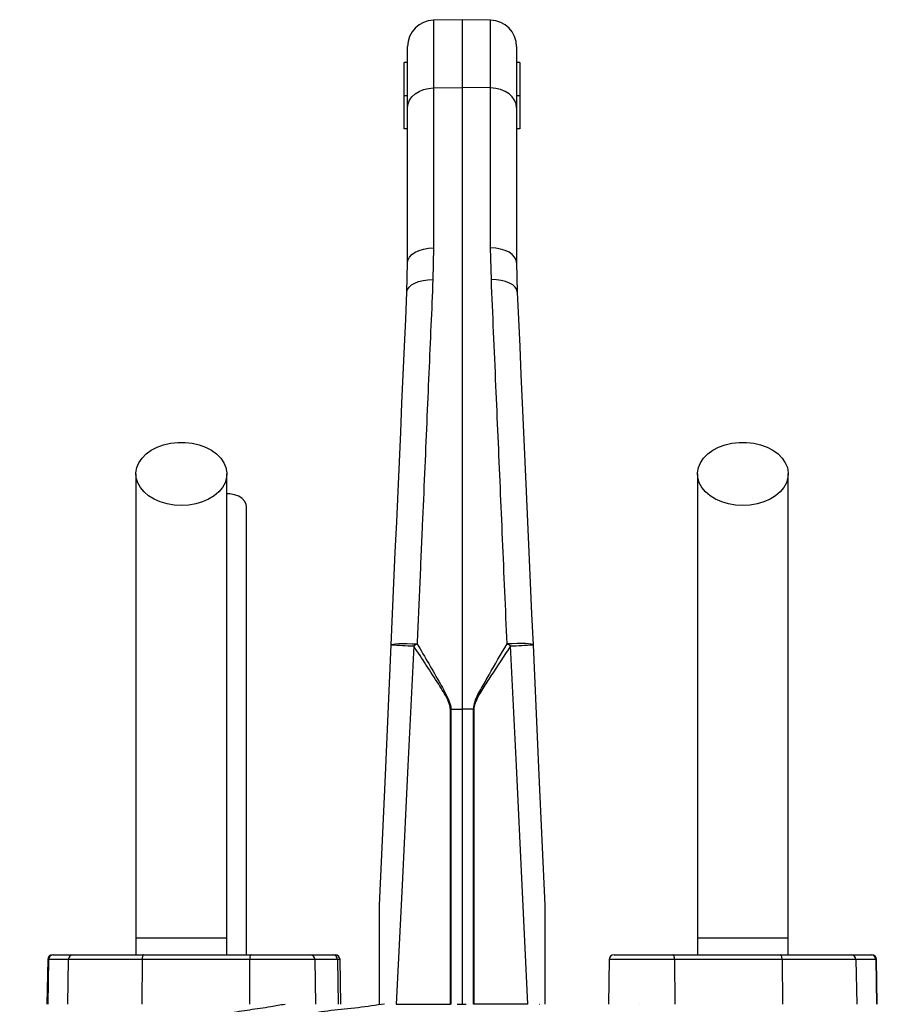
# Model space of a CAD drawing. Extents: x 4459 to 5259, y 2979 to 4958.
# Tile 7 of 7: x 4725 to 4984, y 4660 to 4958. Entities that reach past the tile are written whole.
import ezdxf

# ---------------------------------------------------------------- set-up
doc = ezdxf.new("R2010")
doc.units = 0
doc.header["$LTSCALE"] = 10
doc.header["$MEASUREMENT"] = 0
doc.layers.get('0').update_dxf_attribs({"linetype": 'CONTINUOUS'})

msp = doc.modelspace()

# ---------------------------------------------------------------- linework, layer by layer
at = {"color": 7, "linetype": 'Continuous'}
for p, q in [((4858.55, 4957.95), (4849.91, 4957.79)), ((4849.91, 4957.79), (4849.91, 4937.28)), ((4867.19, 4957.79), (4858.55, 4957.95)), ((4858.55, 4957.95), (4858.55, 4937.4)), ((4867.19, 4937.28), (4867.19, 4957.79)), ((4842.05, 4931.26), (4842.05, 4949.8)), ((4875.05, 4949.8), (4875.05, 4931.26)), ((4841.05, 4934.95), (4841.05, 4944.95)), ((4842.05, 4944.95), (4841.05, 4944.95)), ((4876.05, 4944.95), (4875.05, 4944.95)), ((4876.05, 4944.95), (4876.05, 4934.95)), ((4842.05, 4934.95), (4841.05, 4934.95)), ((4841.05, 4924.95), (4841.05, 4934.95)), ((4849.91, 4937.28), (4858.55, 4937.4)), ((4849.91, 4937.28), (4849.91, 4888.89)), ((4858.55, 4937.4), (4858.55, 4749.29)), ((4867.19, 4937.28), (4858.55, 4937.4)), ((4867.19, 4888.89), (4867.19, 4937.28)), ((4876.05, 4934.95), (4875.05, 4934.95)), ((4876.05, 4934.95), (4876.05, 4924.95)), ((4842.05, 4884.42), (4842.05, 4931.26)), ((4875.05, 4931.26), (4875.05, 4884.42)), ((4842.05, 4924.95), (4841.05, 4924.95)), ((4876.05, 4924.95), (4875.05, 4924.95)), ((4849.91, 4888.89), (4849.71, 4879.28)), ((4867.4, 4879.28), (4867.19, 4888.89)), ((4841.85, 4875.48), (4842.05, 4884.42)), ((4875.05, 4884.42), (4875.25, 4875.48)), ((4854.99, 4749.29), (4855.13, 4749.29)), ((4854.99, 4659.95), (4854.99, 4749.29)), ((4855.13, 4749.29), (4858.55, 4749.29)), ((4855.13, 4749.29), (4855.13, 4659.95)), ((4858.55, 4749.29), (4858.55, 4659.95)), ((4861.97, 4749.29), (4858.55, 4749.29)), ((4861.97, 4659.95), (4861.97, 4749.29)), ((4862.12, 4749.29), (4862.12, 4659.95)), ((4759.8, 4679.95), (4759.8, 4674.95)), ((4787.3, 4679.95), (4759.8, 4679.95)), ((4787.3, 4674.95), (4787.3, 4679.95)), ((4929.8, 4679.95), (4929.8, 4674.95)), ((4957.3, 4679.95), (4929.8, 4679.95)), ((4957.3, 4674.95), (4957.3, 4679.95)), ((4733.08, 4673.47), (4732.84, 4659.95)), ((4733.3, 4673.47), (4733.07, 4659.95)), ((4733.3, 4673.47), (4733.08, 4673.47)), ((4739.32, 4673.47), (4733.3, 4673.47)), ((4734.58, 4674.95), (4734.78, 4674.95)), ((4734.78, 4674.95), (4740.79, 4674.95)), ((4739.32, 4673.47), (4739.08, 4659.95)), ((4761.66, 4673.47), (4739.32, 4673.47)), ((4740.79, 4674.95), (4762.18, 4674.95)), ((4761.66, 4673.47), (4761.58, 4659.95)), ((4794.22, 4673.47), (4761.66, 4673.47)), ((4762.18, 4674.95), (4794.73, 4674.95)), ((4794.22, 4673.47), (4794.13, 4659.95)), ((4814.03, 4673.47), (4794.22, 4673.47)), ((4794.73, 4674.95), (4812.53, 4674.95)), ((4812.53, 4674.95), (4819.42, 4674.95)), ((4814.26, 4659.95), (4814.03, 4673.47)), ((4820.84, 4673.47), (4814.03, 4673.47)), ((4819.42, 4674.95), (4820.1, 4674.95)), ((4820.84, 4673.47), (4821.06, 4659.95)), ((4821.6, 4673.47), (4820.84, 4673.47)), ((4821.84, 4659.95), (4821.6, 4673.47)), ((4903.08, 4673.47), (4902.84, 4659.95)), ((4922.89, 4673.47), (4903.08, 4673.47)), ((4904.58, 4674.95), (4922.38, 4674.95)), ((4922.38, 4674.95), (4954.93, 4674.95)), ((4922.89, 4673.47), (4922.97, 4659.95)), ((4955.44, 4673.47), (4922.89, 4673.47)), ((4954.93, 4674.95), (4976.31, 4674.95)), ((4955.44, 4673.47), (4955.52, 4659.95)), ((4977.79, 4673.47), (4955.44, 4673.47)), ((4976.31, 4674.95), (4982.33, 4674.95)), ((4977.79, 4673.47), (4978.02, 4659.95)), ((4983.8, 4673.47), (4977.79, 4673.47)), ((4982.33, 4674.95), (4982.53, 4674.95)), ((4983.8, 4673.47), (4984.04, 4659.95)), ((4984.03, 4673.47), (4983.8, 4673.47)), ((4984.26, 4659.95), (4984.03, 4673.47)), ((4838.62, 4659.95), (4854.99, 4659.95)), ((4855.13, 4659.95), (4854.99, 4659.95)), ((4857.1, 4659.95), (4857.45, 4659.95)), ((4857.28, 4659.95), (4858.21, 4659.95)), ((4858.03, 4659.95), (4858.38, 4659.95)), ((4858.21, 4659.95), (4858.55, 4659.95)), ((4858.56, 4659.95), (4859.5, 4659.95)), ((4859.5, 4659.95), (4859.73, 4659.95)), ((4862.12, 4659.95), (4861.97, 4659.95)), ((4878.48, 4659.95), (4862.12, 4659.95)), ((4882.01, 4659.95), (4882.06, 4659.95)), ((4912.14, 4659.95), (4912.15, 4659.95))]:
    msp.add_line(p, q, dxfattribs=at)
at = {"color": 7, "linetype": 'Continuous', "flags": 128}
for points in [[(4842.05, 4931.26), (4842.2, 4932.43), (4842.65, 4933.54), (4843.37, 4934.58), (4844.35, 4935.48), (4845.54, 4936.23), (4846.9, 4936.79), (4848.37, 4937.15), (4849.91, 4937.28)], [(4875.05, 4931.26), (4874.9, 4932.43), (4874.46, 4933.54), (4873.73, 4934.58), (4872.76, 4935.48), (4871.57, 4936.23), (4870.21, 4936.79), (4868.73, 4937.15), (4867.19, 4937.28)], [(4842.05, 4884.42), (4842.2, 4885.28), (4842.65, 4886.11), (4843.37, 4886.88), (4844.35, 4887.55), (4845.54, 4888.11), (4846.9, 4888.52), (4848.37, 4888.79), (4849.91, 4888.89)], [(4875.05, 4884.42), (4874.9, 4885.28), (4874.46, 4886.11), (4873.73, 4886.88), (4872.76, 4887.55), (4871.57, 4888.11), (4870.21, 4888.52), (4868.73, 4888.79), (4867.19, 4888.89)], [(4841.85, 4875.48), (4842.03, 4876.26), (4842.5, 4877), (4843.23, 4877.67), (4844.21, 4878.25), (4845.39, 4878.72), (4846.73, 4879.05), (4848.19, 4879.24), (4849.71, 4879.28)], [(4875.25, 4875.48), (4875.07, 4876.26), (4874.61, 4877), (4873.87, 4877.67), (4872.9, 4878.25), (4871.72, 4878.72), (4870.37, 4879.05), (4868.92, 4879.24), (4867.4, 4879.28)], [(4837.08, 4768.76), (4837.5, 4778.15), (4837.92, 4787.49), (4838.33, 4796.77), (4838.74, 4805.99), (4839.15, 4815.12), (4839.56, 4824.15), (4839.96, 4833.06), (4840.35, 4841.85), (4840.74, 4850.5), (4841.12, 4859), (4841.49, 4867.33), (4841.85, 4875.48)], [(4875.25, 4875.48), (4875.62, 4867.33), (4875.99, 4859), (4876.37, 4850.5), (4876.76, 4841.85), (4877.15, 4833.06), (4877.55, 4824.15), (4877.95, 4815.12), (4878.36, 4805.99), (4878.77, 4796.77), (4879.19, 4787.49), (4879.61, 4778.15), (4880.03, 4768.76)], [(4773.55, 4810.89), (4771.35, 4811.01), (4769.2, 4811.38), (4767.16, 4811.98), (4765.29, 4812.81), (4763.64, 4813.83), (4762.24, 4815.02), (4761.13, 4816.36), (4760.35, 4817.8), (4759.9, 4819.31), (4759.81, 4820.84), (4760.08, 4822.37), (4760.7, 4823.85), (4761.65, 4825.24), (4762.9, 4826.51), (4764.44, 4827.62), (4766.2, 4828.55), (4768.16, 4829.26), (4770.26, 4829.75), (4772.45, 4830), (4774.66, 4830), (4776.84, 4829.75), (4778.94, 4829.26), (4780.9, 4828.55), (4782.67, 4827.62), (4784.2, 4826.51), (4785.46, 4825.24), (4786.41, 4823.85), (4787.03, 4822.37), (4787.29, 4820.84), (4787.2, 4819.31), (4786.76, 4817.8), (4785.98, 4816.36), (4784.87, 4815.02), (4783.47, 4813.83), (4781.81, 4812.81), (4779.94, 4811.98), (4777.91, 4811.38), (4775.76, 4811.01), (4773.55, 4810.89)], [(4943.55, 4810.89), (4941.35, 4811.01), (4939.2, 4811.38), (4937.16, 4811.98), (4935.29, 4812.81), (4933.64, 4813.83), (4932.24, 4815.02), (4931.13, 4816.36), (4930.35, 4817.8), (4929.9, 4819.31), (4929.81, 4820.84), (4930.08, 4822.37), (4930.7, 4823.85), (4931.65, 4825.24), (4932.9, 4826.51), (4934.44, 4827.62), (4936.2, 4828.55), (4938.16, 4829.26), (4940.26, 4829.75), (4942.45, 4830), (4944.66, 4830), (4946.84, 4829.75), (4948.94, 4829.26), (4950.9, 4828.55), (4952.67, 4827.62), (4954.2, 4826.51), (4955.46, 4825.24), (4956.41, 4823.85), (4957.03, 4822.37), (4957.29, 4820.84), (4957.2, 4819.31), (4956.76, 4817.8), (4955.98, 4816.36), (4954.87, 4815.02), (4953.47, 4813.83), (4951.81, 4812.81), (4949.94, 4811.98), (4947.91, 4811.38), (4945.76, 4811.01), (4943.55, 4810.89)], [(4793.3, 4810.46), (4793.2, 4811.21), (4792.76, 4812.16), (4791.98, 4813.01), (4790.93, 4813.7), (4789.67, 4814.18), (4788.27, 4814.43), (4787.3, 4814.46)], [(4833.55, 4689.95), (4835.31, 4729.29), (4837.08, 4768.76)], [(4837.08, 4768.76), (4837.23, 4768.87), (4837.68, 4768.97), (4838.41, 4769.05), (4839.38, 4769.1), (4840.57, 4769.12), (4841.92, 4769.12), (4843.4, 4769.09), (4844.93, 4769.04)], [(4843.9, 4768.4), (4842.14, 4732.14), (4840.38, 4695.98), (4838.62, 4659.95)], [(4880.03, 4768.76), (4879.87, 4768.87), (4879.42, 4768.97), (4878.7, 4769.05), (4877.73, 4769.1), (4876.54, 4769.12), (4875.18, 4769.12), (4873.71, 4769.09), (4872.17, 4769.04)], [(4878.48, 4659.95), (4876.73, 4695.98), (4874.97, 4732.14), (4873.21, 4768.4)], [(4880.03, 4768.76), (4881.79, 4729.29), (4883.55, 4689.95)], [(4762.18, 4674.95), (4762.08, 4674.92), (4761.98, 4674.83), (4761.89, 4674.7), (4761.82, 4674.52), (4761.75, 4674.29), (4761.7, 4674.04), (4761.67, 4673.76), (4761.66, 4673.47)], [(4794.73, 4674.95), (4794.63, 4674.92), (4794.53, 4674.83), (4794.45, 4674.7), (4794.37, 4674.52), (4794.3, 4674.29), (4794.26, 4674.04), (4794.23, 4673.76), (4794.22, 4673.47)], [(4922.89, 4673.47), (4922.88, 4673.76), (4922.85, 4674.04), (4922.8, 4674.29), (4922.74, 4674.52), (4922.66, 4674.7), (4922.57, 4674.83), (4922.48, 4674.92), (4922.38, 4674.95)], [(4955.44, 4673.47), (4955.43, 4673.76), (4955.4, 4674.04), (4955.35, 4674.29), (4955.29, 4674.52), (4955.21, 4674.7), (4955.12, 4674.83), (4955.03, 4674.92), (4954.93, 4674.95)]]:
    msp.add_lwpolyline(points, dxfattribs=at)
at = {"color": 7, "linetype": 'Continuous'}
for centre, radius, start, end in [((4850.05, 4949.8), 8, 91, 180), ((4867.05, 4949.8), 8, 0, 89), ((4853.21, 5011.32), 243.09, 266.1943, 267.8039), ((4897.54, 4681.95), 101.74, 121.136, 121.8179), ((4819.57, 4681.95), 101.74, 58.1821, 58.864), ((4863.89, 5011.32), 243.09, 272.1961, 273.8057), ((4734.58, 4673.45), 1.5, 90, 179), ((4734.79, 4673.46), 1.49, 90.4322, 179.4478), ((4740.81, 4673.46), 1.49, 90.4319, 179.4483), ((4812.53, 4673.45), 1.5, 1, 90), ((4819.38, 4673.48), 1.46, 359.484, 88.4767), ((4820.1, 4673.45), 1.5, 1, 90), ((4904.58, 4673.45), 1.5, 90, 179), ((4976.3, 4673.46), 1.49, 0.5517, 89.5681), ((4982.32, 4673.46), 1.49, 0.5522, 89.5678), ((4982.53, 4673.45), 1.5, 1, 90)]:
    msp.add_arc(centre, radius, start, end, dxfattribs=at)
for points, knots in [([(4849.71, 4879.28), (4849.51, 4874.67), (4849.11, 4865.45), (4848.48, 4850.99), (4847.83, 4836.06), (4847.17, 4820.66), (4846.46, 4804.31), (4845.71, 4787.09), (4845.19, 4775.07), (4844.93, 4769.04)], [0, 0, 0, 0, 0.1368262, 0.2739346, 0.4110429, 0.5504746, 0.6899059, 0.8445448, 1, 1, 1, 1]), ([(4872.17, 4769.04), (4871.94, 4774.34), (4871.48, 4784.97), (4870.8, 4800.75), (4870.12, 4816.42), (4869.45, 4831.9), (4868.77, 4847.66), (4868.08, 4863.58), (4867.63, 4874.04), (4867.4, 4879.28)], [0, 0, 0, 0, 0.136827, 0.273935, 0.411043, 0.550473, 0.689903, 0.844543, 1, 1, 1, 1]), ([(4759.8, 4820.46), (4759.8, 4817.53), (4759.8, 4811.71), (4759.8, 4802.92), (4759.8, 4794.05), (4759.8, 4784.99), (4759.8, 4775.63), (4759.8, 4765.89), (4759.8, 4756.16), (4759.8, 4746.51), (4759.8, 4737.03), (4759.8, 4727.37), (4759.8, 4716.64), (4759.8, 4704.92), (4759.8, 4692.34), (4759.8, 4684.05), (4759.8, 4679.95)], [0, 0, 0, 0, 0.079644, 0.158009, 0.235124, 0.311015, 0.385614, 0.459005, 0.531252, 0.593311, 0.654261, 0.714301, 0.773508, 0.85087, 0.926319, 1, 1, 1, 1]), ([(4787.3, 4679.95), (4787.3, 4682.48), (4787.3, 4687.75), (4787.3, 4695.96), (4787.3, 4704.77), (4787.3, 4713.43), (4787.3, 4721.84), (4787.3, 4729.89), (4787.3, 4738.14), (4787.3, 4746.89), (4787.3, 4756.02), (4787.3, 4765.45), (4787.3, 4774.76), (4787.3, 4783.94), (4787.3, 4793.03), (4787.3, 4802.1), (4787.3, 4811.24), (4787.3, 4817.35), (4787.3, 4820.46)], [0, 0, 0, 0, 0.0455207, 0.0947169, 0.1476106, 0.2042748, 0.2514561, 0.3008578, 0.3524182, 0.4062132, 0.4702248, 0.5372899, 0.6071723, 0.679907, 0.7555866, 0.8341506, 0.9156093, 1, 1, 1, 1]), ([(4929.8, 4820.46), (4929.8, 4817.53), (4929.8, 4811.71), (4929.8, 4802.92), (4929.8, 4794.05), (4929.8, 4784.99), (4929.8, 4775.63), (4929.8, 4765.89), (4929.8, 4756.16), (4929.8, 4746.51), (4929.8, 4737.03), (4929.8, 4727.37), (4929.8, 4716.64), (4929.8, 4704.92), (4929.8, 4692.34), (4929.8, 4684.05), (4929.8, 4679.95)], [0, 0, 0, 0, 0.079644, 0.158009, 0.235124, 0.311015, 0.385614, 0.459005, 0.531252, 0.593311, 0.654261, 0.714301, 0.773508, 0.85087, 0.926319, 1, 1, 1, 1]), ([(4957.3, 4679.95), (4957.3, 4682.48), (4957.3, 4687.75), (4957.3, 4695.96), (4957.3, 4704.77), (4957.3, 4713.43), (4957.3, 4721.84), (4957.3, 4729.89), (4957.3, 4738.14), (4957.3, 4746.89), (4957.3, 4756.02), (4957.3, 4765.45), (4957.3, 4774.76), (4957.3, 4783.94), (4957.3, 4793.03), (4957.3, 4802.1), (4957.3, 4811.24), (4957.3, 4817.35), (4957.3, 4820.46)], [0, 0, 0, 0, 0.0455207, 0.0947169, 0.1476106, 0.2042748, 0.2514561, 0.3008578, 0.3524182, 0.4062132, 0.4702248, 0.5372899, 0.6071723, 0.679907, 0.7555866, 0.8341506, 0.9156093, 1, 1, 1, 1]), ([(4793.3, 4674.95), (4793.3, 4676.65), (4793.3, 4681.29), (4793.3, 4688.45), (4793.3, 4695.98), (4793.3, 4702.23), (4793.3, 4707.48), (4793.3, 4712.18), (4793.3, 4718.84), (4793.3, 4727.55), (4793.3, 4737.98), (4793.3, 4747.4), (4793.3, 4755.86), (4793.3, 4763.36), (4793.3, 4770.26), (4793.3, 4775.52), (4793.3, 4779.66), (4793.3, 4783.17), (4793.3, 4787.36), (4793.3, 4792.21), (4793.3, 4797.72), (4793.3, 4803.88), (4793.3, 4808.19), (4793.3, 4810.46)], [0, 0, 0, 0, 0.031526, 0.086056, 0.132732, 0.171571, 0.202645, 0.231141, 0.260031, 0.328884, 0.39862, 0.468523, 0.527312, 0.585972, 0.642144, 0.694118, 0.718091, 0.748453, 0.785466, 0.82912, 0.879422, 0.93638, 1, 1, 1, 1]), ([(4854.99, 4749.29), (4854.98, 4749.47), (4854.94, 4750.44), (4853.82, 4753.07), (4849.99, 4759.16), (4846.44, 4764.54), (4843.9, 4768.4)], [0, 0, 0, 0, 0.024471, 0.130497, 0.375915, 1, 1, 1, 1]), ([(4844.93, 4769.04), (4847.27, 4765.05), (4850.54, 4759.48), (4854.08, 4753.16), (4855.09, 4750.47), (4855.13, 4749.48), (4855.13, 4749.29)], [0, 0, 0, 0, 0.621373, 0.866998, 0.974852, 1, 1, 1, 1]), ([(4861.97, 4749.29), (4862.1, 4750.06), (4862.49, 4752.34), (4864.5, 4755.69), (4867.7, 4761.5), (4870.33, 4765.93), (4872.17, 4769.04)], [0, 0, 0, 0, 0.104566, 0.308637, 0.514256, 1, 1, 1, 1]), ([(4873.21, 4768.4), (4871.24, 4765.38), (4868.44, 4761.09), (4864.75, 4755.55), (4862.91, 4752.37), (4862.14, 4750.17), (4862.12, 4749.41), (4862.12, 4749.29)], [0, 0, 0, 0, 0.487773, 0.693002, 0.897412, 0.983726, 1, 1, 1, 1]), ([(4833.55, 4659.95), (4833.55, 4662.49), (4833.55, 4665.04), (4833.55, 4670.13), (4833.55, 4672.67), (4833.55, 4676.48), (4833.55, 4677.75), (4833.55, 4680.28), (4833.55, 4681.55), (4833.55, 4683.44), (4833.55, 4684.07), (4833.55, 4685.33), (4833.55, 4685.96), (4833.55, 4686.89), (4833.55, 4687.2), (4833.55, 4687.82), (4833.55, 4688.13), (4833.55, 4688.73), (4833.55, 4689.03), (4833.55, 4689.46), (4833.55, 4689.59), (4833.55, 4689.78), (4833.55, 4689.83), (4833.55, 4689.92), (4833.55, 4689.95), (4833.55, 4689.95)], [0, 0, 0, 0, 0.25, 0.25, 0.5, 0.5, 0.625, 0.625, 0.75, 0.75, 0.8125, 0.8125, 0.875, 0.875, 0.90625, 0.90625, 0.9375, 0.9375, 0.96875, 0.96875, 0.984375, 0.984375, 0.992187, 0.992187, 1, 1, 1, 1]), ([(4883.55, 4689.95), (4883.55, 4689.95), (4883.55, 4689.92), (4883.55, 4689.83), (4883.55, 4689.77), (4883.55, 4689.59), (4883.55, 4689.45), (4883.55, 4689.02), (4883.55, 4688.72), (4883.55, 4688.12), (4883.55, 4687.81), (4883.55, 4687.19), (4883.55, 4686.88), (4883.55, 4685.95), (4883.55, 4685.32), (4883.55, 4684.06), (4883.55, 4683.43), (4883.55, 4681.54), (4883.55, 4680.27), (4883.55, 4677.74), (4883.55, 4676.47), (4883.55, 4672.66), (4883.55, 4670.12), (4883.55, 4665.04), (4883.55, 4662.49), (4883.55, 4659.95)], [0, 0, 0, 0, 0.007812, 0.007812, 0.015625, 0.015625, 0.03125, 0.03125, 0.0625, 0.0625, 0.09375, 0.09375, 0.125, 0.125, 0.1875, 0.1875, 0.25, 0.25, 0.375, 0.375, 0.5, 0.5, 0.75, 0.75, 1, 1, 1, 1]), ([(4724.59, 4634.42), (4724.59, 4634.42), (4725.32, 4634.42), (4726.67, 4636.88), (4729.75, 4638.79), (4733.81, 4641.5), (4739.23, 4644.17), (4745.58, 4646.81), (4752.02, 4649.03), (4758.17, 4650.86), (4763.8, 4652.36), (4769.78, 4653.78), (4775.84, 4655.08), (4781.91, 4656.25), (4787.95, 4657.3), (4794.18, 4658.37), (4799.96, 4659.03), (4803.45, 4659.95), (4804.97, 4659.95), (4804.97, 4659.95)], [0, 0, 0, 0, 0, 0.065218, 0.130675, 0.220363, 0.310052, 0.402347, 0.494643, 0.556083, 0.617523, 0.679778, 0.742033, 0.797134, 0.852236, 0.907899, 0.963562, 1, 1, 1, 1, 1]), ([(4835.1, 4659.95), (4835.1, 4659.95), (4833.79, 4659.95), (4829.7, 4659.12), (4822.95, 4658.55), (4817.58, 4657.86), (4814.9, 4657.51)], [0, 0, 0, 0, 0.0000029, 0.1930533, 0.5957948, 1, 1, 1, 1])]:
    msp.add_open_spline(points, degree=3, knots=knots, dxfattribs=at)
msp.add_open_spline([(4862.12, 4749.29), (4862.07, 4749.29), (4862.02, 4749.29), (4861.97, 4749.29)], degree=3, dxfattribs=at)

doc.saveas('drawing.dxf')
